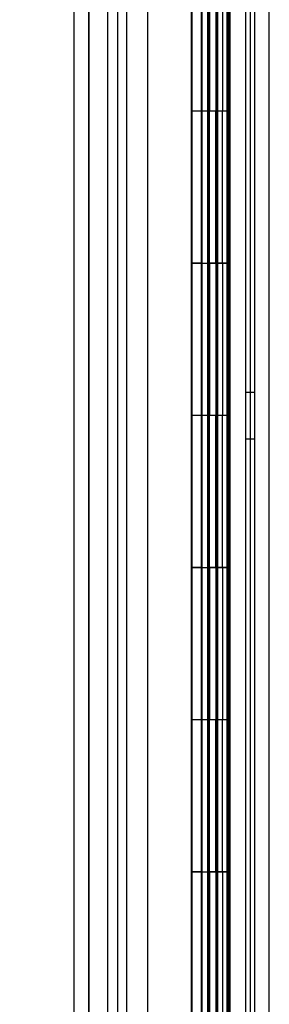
# Model space of a CAD drawing. Header units: inches. Extents: x 1 to 359, y -2 to 239.
# Tile 44 of 79: x 176.61 to 178.25, y 94.51 to 100.98. Entities that reach past the tile are written whole.
import ezdxf
from ezdxf.enums import TextEntityAlignment as Align
from ezdxf.lldxf.tags import DXFTag

# ---------------------------------------------------------------- set-up
doc = ezdxf.new("R2010")
doc.units = ezdxf.units.IN
doc.header["$MEASUREMENT"] = 0
for name, color, linetype in [('COM54746-60', 7, 'Continuous'), ('COM70220', 7, 'Continuous'), ('COM70739-9', 7, 'Continuous'), ('COM70839-3', 7, 'Continuous'), ('COM71196-7', 7, 'Continuous'), ('COM71301-2', 7, 'Continuous'), ('Default', 7, 'Continuous')]:
    doc.layers.add(name, color=color, linetype=linetype)
doc.styles.add('SEACAD_Times_New_Roman', font='times.ttf')
tags = doc.linetypes.add('HIDDEN2', pattern=[0.1875, 0.125, -0.0625]).pattern_tags.tags
tags[6:7] = [DXFTag(74, 4), DXFTag(75, 0), DXFTag(340, '0'), DXFTag(46, 0.0), DXFTag(50, 0.0), DXFTag(44, 0.0), DXFTag(45, 0.0)]
tags[4:5] = [DXFTag(74, 4), DXFTag(75, 0), DXFTag(340, '0'), DXFTag(46, 0.0), DXFTag(50, 0.0), DXFTag(44, 0.0), DXFTag(45, 0.0)]
doc.dimstyles.new('HAMMOND_(STH_-_300x200)', dxfattribs={"dimtxt": 1.5, "dimasz": 1.875, "dimexe": 0.75, "dimexo": 0.75, "dimgap": 0.375, "dimtad": 0, "dimtih": 1, "dimtoh": 1, "dimzin": 0, "dimdsep": 46, "dimtxsty": 'SEACAD_Times_New_Roman', "dimblk1": '_SE_FILLED', "dimblk2": '_SE_FILLED', "dimsah": 1, "dimcen": 0.75, "dimadec": 0, "dimazin": 0, "dimtfac": 0.8, "dimtofl": 0, "dimtmove": 0, "dimatfit": 3, "dimfxl": 1, "dimtolj": 1, "dimtzin": 0, "dimarcsym": 0})

# ---------------------------------------------------------------- blocks, each defined once
blk = doc.blocks.new('SE4')
at = {"layer": 'COM54746-60', "color": 7, "linetype": 'HIDDEN2'}
for p, q in [((177.2505, 149.3819), (177.2505, 89.3819)), ((178.0911, 149.3819), (178.0911, 89.3819)), ((177.8051, 148.3818), (177.8051, 89.3819)), ((177.9051, 89.3819), (177.9051, 148.3818)), ((177.8001, 101.3819), (177.8001, 100.3819)), ((177.8445, 100.3819), (177.8445, 101.3809)), ((177.8501, 100.3819), (177.8501, 101.3809)), ((177.8551, 101.3819), (177.8551, 100.3819)), ((177.8965, 101.3819), (177.8965, 100.3819)), ((177.9101, 100.3819), (177.9101, 101.3809)), ((177.9721, 100.3819), (177.9721, 101.3809)), ((177.9811, 101.3819), (177.9811, 100.3819)), ((177.9855, 100.3819), (177.9855, 101.3819)), ((177.9901, 100.3819), (177.9901, 101.3819)), ((177.8001, 100.3819), (177.8001, 99.3809)), ((177.8445, 100.3819), (177.8445, 99.3809)), ((177.8501, 100.3819), (177.8501, 99.3809)), ((177.8551, 99.3819), (177.8551, 100.3819)), ((177.8965, 99.3819), (177.8965, 100.3819)), ((177.9101, 99.3809), (177.9101, 100.3819)), ((177.9415, 99.3819), (177.9415, 100.3819)), ((177.9901, 100.3819), (177.9855, 100.3819)), ((177.9901, 99.3819), (177.9901, 100.3819)), ((177.8001, 99.3829), (177.7381, 99.3829)), ((177.8001, 99.3829), (177.8445, 99.3829)), ((177.8001, 99.3819), (177.8001, 98.3819)), ((177.9721, 99.3829), (177.8445, 99.3829)), ((177.8445, 98.3819), (177.8445, 99.3809)), ((177.8501, 98.3819), (177.8501, 99.3809)), ((177.8551, 99.3819), (177.8551, 98.3819)), ((177.8965, 99.3819), (177.8965, 98.3819)), ((177.9101, 98.3819), (177.9101, 99.3809)), ((177.9721, 99.3809), (177.9721, 99.3819)), ((177.9721, 98.3819), (177.9721, 99.3809)), ((177.9811, 99.3819), (177.9811, 98.3819)), ((177.9901, 99.3819), (177.9855, 99.3819)), ((177.9855, 98.3819), (177.9855, 99.3819)), ((177.9901, 98.3819), (177.9901, 99.3819)), ((178.1531, 98.5339), (178.0911, 98.5339)), ((177.8001, 98.3819), (177.8001, 97.3809)), ((177.8445, 98.3819), (177.8445, 97.3809)), ((177.8501, 98.3819), (177.8501, 97.3809)), ((177.8551, 97.3819), (177.8551, 98.3819)), ((177.8965, 97.3819), (177.8965, 98.3819)), ((177.9101, 97.3809), (177.9101, 98.3819)), ((177.9415, 97.3819), (177.9415, 98.3819)), ((177.9901, 98.3819), (177.9855, 98.3819)), ((177.9901, 97.3819), (177.9901, 98.3819)), ((178.0911, 98.2299), (178.1531, 98.2299)), ((177.8001, 97.3829), (177.7381, 97.3829)), ((177.8001, 97.3829), (177.8445, 97.3829)), ((177.8001, 97.3819), (177.8001, 96.3819)), ((177.9721, 97.3829), (177.8445, 97.3829)), ((177.8445, 96.3819), (177.8445, 97.3809)), ((177.8501, 96.3819), (177.8501, 97.3809)), ((177.8551, 97.3819), (177.8551, 96.3819)), ((177.8965, 97.3819), (177.8965, 96.3819)), ((177.9101, 96.3819), (177.9101, 97.3809)), ((177.9721, 97.3809), (177.9721, 97.3819)), ((177.9721, 96.3819), (177.9721, 97.3809)), ((177.9811, 97.3819), (177.9811, 96.3819)), ((177.9901, 97.3819), (177.9855, 97.3819)), ((177.9855, 96.3819), (177.9855, 97.3819)), ((177.9901, 96.3819), (177.9901, 97.3819)), ((177.8001, 96.3819), (177.8001, 95.3809)), ((177.8445, 96.3819), (177.8445, 95.3809)), ((177.8501, 96.3819), (177.8501, 95.3809)), ((177.8551, 95.3819), (177.8551, 96.3819)), ((177.8965, 95.3819), (177.8965, 96.3819)), ((177.9101, 95.3809), (177.9101, 96.3819)), ((177.9415, 95.3819), (177.9415, 96.3819)), ((177.9901, 96.3819), (177.9855, 96.3819)), ((177.9901, 95.3819), (177.9901, 96.3819)), ((177.8001, 95.3829), (177.7381, 95.3829)), ((177.8001, 95.3829), (177.8445, 95.3829)), ((177.8001, 95.3819), (177.8001, 94.3819)), ((177.9721, 95.3829), (177.8445, 95.3829)), ((177.8445, 94.3819), (177.8445, 95.3809)), ((177.8501, 94.3819), (177.8501, 95.3809)), ((177.8551, 95.3819), (177.8551, 94.3819)), ((177.8965, 95.3819), (177.8965, 94.3819)), ((177.9101, 94.3819), (177.9101, 95.3809)), ((177.9721, 95.3809), (177.9721, 95.3819)), ((177.9721, 94.3819), (177.9721, 95.3809)), ((177.9811, 95.3819), (177.9811, 94.3819)), ((177.9901, 95.3819), (177.9855, 95.3819)), ((177.9855, 94.3819), (177.9855, 95.3819)), ((177.9901, 94.3819), (177.9901, 95.3819))]:
    blk.add_line(p, q, dxfattribs=at)
at = {"layer": 'COM54746-60', "color": 7, "linetype": 'Continuous'}
for p, q in [((177.7381, 101.3819), (177.7381, 100.3819)), ((177.9415, 101.3819), (177.9415, 100.3819)), ((177.7381, 100.3819), (177.7381, 99.3809)), ((177.9415, 100.3819), (177.7381, 100.3819)), ((177.9415, 100.3819), (177.7381, 100.3819)), ((177.9855, 100.3819), (177.9415, 100.3819)), ((177.9721, 99.3819), (177.9721, 100.3819)), ((177.9811, 99.3819), (177.9811, 100.3819)), ((177.9855, 100.3819), (177.9855, 99.3819)), ((177.9415, 99.3819), (177.7381, 99.3819)), ((177.7381, 99.3819), (177.7381, 98.3819)), ((177.9721, 99.3809), (177.7381, 99.3809)), ((177.9415, 99.3819), (177.9415, 98.3819)), ((177.9855, 99.3819), (177.9415, 99.3819)), ((177.7381, 98.3819), (177.7381, 97.3809)), ((177.9415, 98.3819), (177.7381, 98.3819)), ((177.9415, 98.3819), (177.7381, 98.3819)), ((177.9855, 98.3819), (177.9415, 98.3819)), ((177.9721, 97.3819), (177.9721, 98.3819)), ((177.9811, 97.3819), (177.9811, 98.3819)), ((177.9855, 98.3819), (177.9855, 97.3819)), ((177.9415, 97.3819), (177.7381, 97.3819)), ((177.7381, 97.3819), (177.7381, 96.3819)), ((177.9721, 97.3809), (177.7381, 97.3809)), ((177.9415, 97.3819), (177.9415, 96.3819)), ((177.9855, 97.3819), (177.9415, 97.3819)), ((177.7381, 96.3819), (177.7381, 95.3809)), ((177.9415, 96.3819), (177.7381, 96.3819)), ((177.9415, 96.3819), (177.7381, 96.3819)), ((177.9855, 96.3819), (177.9415, 96.3819)), ((177.9721, 95.3819), (177.9721, 96.3819)), ((177.9811, 95.3819), (177.9811, 96.3819)), ((177.9855, 96.3819), (177.9855, 95.3819)), ((177.9415, 95.3819), (177.7381, 95.3819)), ((177.7381, 95.3819), (177.7381, 94.3819)), ((177.9721, 95.3809), (177.7381, 95.3809)), ((177.9415, 95.3819), (177.9415, 94.3819)), ((177.9855, 95.3819), (177.9415, 95.3819))]:
    blk.add_line(p, q, dxfattribs=at)
at = {"layer": 'COM70220', "color": 7, "linetype": 'HIDDEN2'}
for p, q in [((177.0621, 88.8159), (177.0621, 149.8759)), ((177.0631, 88.8159), (177.0631, 149.8759)), ((177.0651, 88.8159), (177.0651, 149.8759)), ((177.3111, 88.8159), (177.3111, 149.8759))]:
    blk.add_line(p, q, dxfattribs=at)
at = {"layer": 'COM70739-9', "color": 7, "linetype": 'HIDDEN2'}
blk.add_line((178.1231, 149.5829), (178.1231, 88.9629), dxfattribs=at)
at = {"layer": 'COM70839-3', "color": 7, "linetype": 'HIDDEN2'}
for p, q in [((177.906, 90.61), (177.9092, 118.5123)), ((177.978, 90.6099), (177.9812, 118.5123)), ((177.906, 90.5024), (177.9092, 118.4048)), ((177.978, 90.5024), (177.9812, 118.4048)), ((177.4499, 116.2521), (177.4469, 90.61)), ((177.4499, 116.1446), (177.4469, 90.5025))]:
    blk.add_line(p, q, dxfattribs=at)
at = {"layer": 'COM71196-7', "color": 7, "linetype": 'Continuous'}
for p, q in [((177.7361, 88.211), (177.7361, 150.5529)), ((176.9661, 88.3059), (176.9661, 150.4579))]:
    blk.add_line(p, q, dxfattribs=at)
at = {"layer": 'COM71196-7', "color": 7, "linetype": 'HIDDEN2'}
for p, q in [((177.0611, 88.3059), (177.0611, 150.4579)), ((177.8411, 150.0229), (177.8411, 88.5229))]:
    blk.add_line(p, q, dxfattribs=at)
at = {"layer": 'COM71301-2', "color": 7, "linetype": 'HIDDEN2'}
for p, q in [((177.1861, 88.6179), (177.1861, 149.9279)), ((178.2481, 88.6179), (178.2481, 149.9279))]:
    blk.add_line(p, q, dxfattribs=at)
at = {"layer": 'COM71301-2', "color": 7, "linetype": 'Continuous'}
blk.add_line((178.1531, 88.6179), (178.1531, 149.9279), dxfattribs=at)
blk = doc.blocks.new('DMBLK59')
at = {"layer": 'Default', "linetype": 'Continuous', "transparency": 16777216}
for points in [[(163.2122, 148.7729), (163.8372, 148.7729), (163.5247, 150.6479)], [(163.2122, 89.9909), (163.5247, 88.1159), (163.8372, 89.9909)]]:
    blk.add_hatch(color=7, dxfattribs=at).paths.add_polyline_path(points)
at = {"layer": 'Default', "color": 7, "linetype": 'Continuous', "transparency": 16777216}
for p, q in [((176.4061, 150.6479), (162.7747, 150.6479)), ((163.5247, 150.6479), (163.5247, 120.6569)), ((163.5247, 115.8569), (163.5247, 88.1159)), ((176.4061, 88.1159), (162.7747, 88.1159))]:
    blk.add_line(p, q, dxfattribs=at)
at = {"layer": 'Default', "color": 7, "linetype": 'Continuous', "transparency": 16777216, "style": 'SEACAD_Times_New_Roman'}
for s, p in [('62.53', (160.9654, 120.1319)), ('DOOR', (160.3789, 117.8819))]:
    blk.add_text(s, height=1.5, dxfattribs=at).set_placement(p, align=Align.TOP_LEFT)
blk = doc.blocks.new('_SE_FILLED')
at = {"color": 0}
blk.add_line((0, 0), (-1, 0), dxfattribs=at)
blk.add_solid([(0, 0), (-1, -0.1665), (-1, 0.1665), (0, 0)], dxfattribs=at)
blk = doc.blocks.new('DMBLK71')
at = {"layer": 'Default', "linetype": 'Continuous', "transparency": 16777216}
for points in [[(171.5589, 117.0886), (172.1839, 117.0886), (171.8714, 118.9636)], [(171.5589, 89.9909), (171.8714, 88.1159), (172.1839, 89.9909)]]:
    blk.add_hatch(color=7, dxfattribs=at).paths.add_polyline_path(points)
at = {"layer": 'Default', "color": 7, "linetype": 'Continuous', "transparency": 16777216}
for p, q in [((175.7811, 118.9636), (171.1214, 118.9636)), ((171.8714, 104.8148), (171.8714, 118.9636)), ((171.8714, 88.1159), (171.8714, 100.0148)), ((176.4061, 88.1159), (171.1214, 88.1159))]:
    blk.add_line(p, q, dxfattribs=at)
at = {"layer": 'Default', "color": 7, "linetype": 'Continuous', "transparency": 16777216, "style": 'SEACAD_Times_New_Roman'}
for s, p in [('30.85', (169.3122, 104.2898)), ('TYP', (169.7743, 102.0398))]:
    blk.add_text(s, height=1.5, dxfattribs=at).set_placement(p, align=Align.TOP_LEFT)

msp = doc.modelspace()

# ---------------------------------------------------------------- block references
at = {"layer": 'Default'}
msp.add_blockref('SE4', (0, 0), dxfattribs=at)

# ---------------------------------------------------------------- dimensions: what is measured, and where the dimension line sits
at = {"layer": 'Default', "color": 7, "linetype": 'Continuous'}
for base, p1, p2, angle, text, picture, middle, dimtype in [((163.5247, 150.6479), (177.1561, 150.6479), (177.1561, 88.1159), 270, '\\A1;<>\\PDOOR', 'DMBLK59', (163.5247, 119.3819), 161), ((171.8714, 118.9636), (177.1561, 88.1159), (176.5311, 118.9636), 90, '\\A1;<>\\PTYP', 'DMBLK71', (171.8714, 103.5398), 160)]:
    dim = msp.add_linear_dim(base=base, p1=p1, p2=p2, angle=angle, text=text, dimstyle='HAMMOND_(STH_-_300x200)', dxfattribs=at)
    dim.commit()
    dim.dimension.update_dxf_attribs({"geometry": picture, "text_midpoint": middle, "dimtype": dimtype})

doc.saveas('drawing.dxf')
